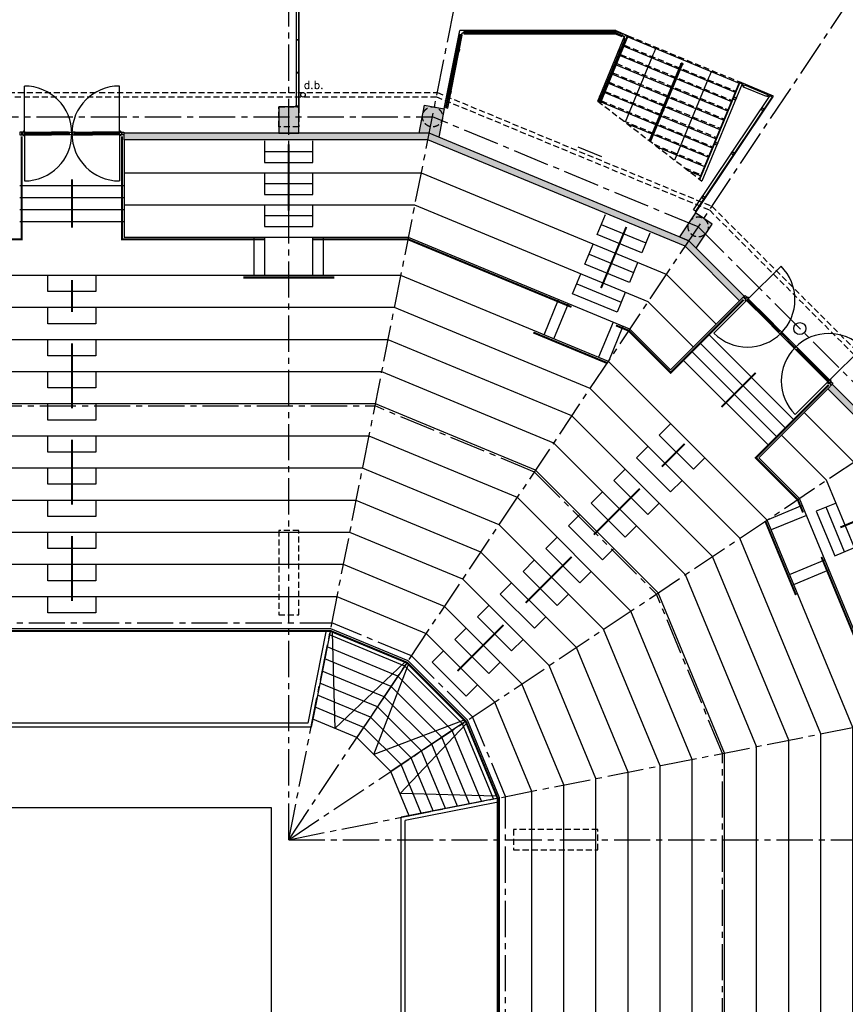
# Model space of a CAD drawing. Extents: x 2980 to 201049, y 2980 to 157420.
# Tile 76 of 78: x 150600 to 171160, y 117800 to 142320. Entities that reach past the tile are written whole.
import ezdxf

# ---------------------------------------------------------------- set-up
doc = ezdxf.new("R2010")
doc.units = 0
doc.header["$LTSCALE"] = 1200
doc.linetypes.add('CENTER2', pattern=[1.125, 0.75, -0.125, 0.125, -0.125])
doc.linetypes.add('HIDDEN2', pattern=[0.1875, 0.125, -0.0625])
doc.layers.add('CIVIEL', color=8, linetype='CONTINUOUS')
doc.layers.add('STRAMIENLIJNEN', color=9, linetype='CENTER2')
doc.styles.add('ROMANS', font='ROMANS.SHX', dxfattribs={"height": 500})

msp = doc.modelspace()

# ---------------------------------------------------------------- linework, layer by layer
at = {"layer": 'CIVIEL', "linetype": 'HIDDEN2'}
for p, q in [((157550, 140150), (157550, 146850)), ((162018.20721, 142027.84286), (162078.20721, 142027.84286)), ((162018.20721, 141967.84286), (162018.20721, 142027.84286)), ((162022.20721, 142023.84286), (162074.20721, 142023.84286)), ((162022.20721, 141971.84286), (162022.20721, 142023.84286)), ((162074.20721, 142023.84286), (162074.20721, 141971.84286)), ((162078.20721, 142027.84286), (162078.20721, 141967.84286)), ((163620.64421, 142027.84286), (163680.64421, 142027.84286)), ((163620.64421, 141967.84286), (163620.64421, 142027.84286)), ((163624.64421, 142023.84286), (163676.64421, 142023.84286)), ((163624.64421, 141971.84286), (163624.64421, 142023.84286)), ((163676.64421, 142023.84286), (163676.64421, 141971.84286)), ((163680.64421, 142027.84286), (163680.64421, 141967.84286)), ((165223.08122, 142027.84286), (165283.08122, 142027.84286)), ((165223.08122, 141967.84286), (165223.08122, 142027.84286)), ((165227.08122, 142023.84286), (165279.08122, 142023.84286)), ((165227.08122, 141971.84286), (165227.08122, 142023.84286)), ((165279.08122, 142023.84286), (165279.08122, 141971.84286)), ((165283.08122, 142027.84286), (165283.08122, 141967.84286)), ((157540.8685, 141789.38), (157546.64, 141789.38)), ((157541.1565, 141783.62), (157546.64, 141783.62)), ((157543.72616, 141815.38), (157543.06429, 141812.5)), ((157543.72616, 141809.62), (157543.06429, 141812.5)), ((157543.72616, 141809.62), (157543.72616, 141815.38)), ((157543.72616, 141815.38), (157546.64, 141815.38)), ((157543.72616, 141809.62), (157546.64, 141809.62)), ((157543.72616, 141789.38), (157543.72616, 141783.62)), ((157549.04, 141817.78), (157546.64, 141815.38)), ((157546.64, 141809.62), (157546.64, 141815.38)), ((157547.20466, 141813.94), (157546.64, 141812.5)), ((157547.20466, 141811.06), (157546.64, 141812.5)), ((157549.04, 141807.22), (157546.64, 141809.62)), ((157549.04, 141791.78), (157546.64, 141789.38)), ((157546.64, 141789.38), (157546.64, 141783.62)), ((157547.20466, 141787.94), (157546.64, 141786.5)), ((157547.20466, 141785.06), (157546.64, 141786.5)), ((157549.04, 141781.22), (157546.64, 141783.62)), ((157547.20466, 141813.94), (157550, 141813.94)), ((157547.20466, 141811.06), (157550, 141811.06)), ((157547.20466, 141787.94), (157550, 141787.94)), ((157547.20466, 141785.06), (157550, 141785.06)), ((157549.04, 141807.22), (157549.04, 141817.78)), ((157549.04, 141817.78), (157550, 141817.78)), ((157549.04, 141807.22), (157550, 141807.22)), ((157549.04, 141791.78), (157550, 141791.78)), ((157549.04, 141791.78), (157549.04, 141781.22)), ((157549.04, 141781.22), (157550, 141781.22)), ((157550, 141807.22), (157550, 141817.78)), ((157550, 141791.78), (157550, 141781.22)), ((162078.20721, 141967.84286), (162018.20721, 141967.84286)), ((162074.20721, 141971.84286), (162022.20721, 141971.84286)), ((163680.64421, 141967.84286), (163620.64421, 141967.84286)), ((163676.64421, 141971.84286), (163624.64421, 141971.84286)), ((165283.08122, 141967.84286), (165223.08122, 141967.84286)), ((165279.08122, 141971.84286), (165227.08122, 141971.84286)), ((165754.29292, 141918.49973), (168525.93151, 140770.44943)), ((161481.56945, 141538.1949), (161493.27487, 141597.04202)), ((161540.41657, 141526.48948), (161481.56945, 141538.1949)), ((161486.27295, 141541.33768), (161496.41765, 141592.33852)), ((161537.27379, 141531.19299), (161486.27295, 141541.33768)), ((161493.27487, 141597.04202), (161552.12199, 141585.3366)), ((161496.41765, 141592.33852), (161547.41849, 141582.19382)), ((161547.41849, 141582.19382), (161537.27379, 141531.19299)), ((161552.12199, 141585.3366), (161540.41657, 141526.48948)), ((165506.26159, 141528.74921), (165529.2226, 141584.18199)), ((165561.69436, 141505.78821), (165506.26159, 141528.74921)), ((165511.48784, 141530.914), (165531.38738, 141578.95573)), ((165559.52958, 141511.01446), (165511.48784, 141530.914)), ((165529.2226, 141584.18199), (165584.65537, 141561.22098)), ((165531.38738, 141578.95573), (165579.42912, 141559.0562)), ((165579.42912, 141559.0562), (165559.52958, 141511.01446)), ((165584.65537, 141561.22098), (165561.69436, 141505.78821)), ((165658.62206, 141687.52984), (168430.26065, 140539.47955)), ((165562.9512, 141456.55996), (168334.5898, 140308.50966)), ((157543.72616, 141001.13), (157543.06429, 140998.25)), ((157543.72616, 140995.37), (157543.06429, 140998.25)), ((157543.72616, 140995.37), (157543.72616, 141001.13)), ((157543.72616, 141001.13), (157546.64, 141001.13)), ((157543.72616, 140995.37), (157546.64, 140995.37)), ((157549.04, 141003.53), (157546.64, 141001.13)), ((157546.64, 140995.37), (157546.64, 141001.13)), ((157547.20466, 140999.69), (157546.64, 140998.25)), ((157547.20466, 140996.81), (157546.64, 140998.25)), ((157549.04, 140992.97), (157546.64, 140995.37)), ((157547.20466, 140999.69), (157550, 140999.69)), ((157547.20466, 140996.81), (157550, 140996.81)), ((157549.04, 141003.53), (157550, 141003.53)), ((157549.04, 140992.97), (157549.04, 141003.53)), ((157549.04, 140992.97), (157550, 140992.97)), ((157550, 140992.97), (157550, 141003.53)), ((165371.60948, 140994.62019), (168143.24808, 139846.5699)), ((165467.28034, 141225.59008), (168238.91894, 140077.53978)), ((157540.8685, 140975.13), (157546.64, 140975.13)), ((157541.1565, 140969.37), (157546.64, 140969.37)), ((157543.72616, 140975.13), (157543.72616, 140969.37)), ((157549.04, 140977.53), (157546.64, 140975.13)), ((157546.64, 140975.13), (157546.64, 140969.37)), ((157547.20466, 140973.69), (157546.64, 140972.25)), ((157547.20466, 140970.81), (157546.64, 140972.25)), ((157549.04, 140966.97), (157546.64, 140969.37)), ((157547.20466, 140973.69), (157550, 140973.69)), ((157547.20466, 140970.81), (157550, 140970.81)), ((157549.04, 140977.53), (157549.04, 140966.97)), ((157549.04, 140977.53), (157550, 140977.53)), ((157549.04, 140966.97), (157550, 140966.97)), ((157550, 140977.53), (157550, 140966.97)), ((165275.93862, 140763.65031), (168047.57722, 139615.60001)), ((161271.74787, 140483.35058), (161283.45329, 140542.1977)), ((161276.45137, 140486.49336), (161286.59607, 140537.4942)), ((161283.45329, 140542.1977), (161342.30041, 140530.49228)), ((161286.59607, 140537.4942), (161337.5969, 140527.3495)), ((161337.5969, 140527.3495), (161327.45221, 140476.34866)), ((161342.30041, 140530.49228), (161330.59499, 140471.64516)), ((165180.26777, 140532.68043), (167951.90636, 139384.63013)), ((161330.59499, 140471.64516), (161271.74787, 140483.35058)), ((161327.45221, 140476.34866), (161276.45137, 140486.49336)), ((164994.3629, 140292.91645), (167589.79672, 138301.37003)), ((165039.3878, 140401.61618), (165062.34881, 140457.04896)), ((165094.82058, 140378.65518), (165039.3878, 140401.61618)), ((165044.61406, 140403.78097), (165064.51359, 140451.8227)), ((165092.65579, 140383.88143), (165044.61406, 140403.78097)), ((165062.34881, 140457.04896), (165117.78158, 140434.08795)), ((165064.51359, 140451.8227), (165112.55533, 140431.92317)), ((165084.59691, 140301.71054), (167856.23551, 139153.66025)), ((165112.55533, 140431.92317), (165092.65579, 140383.88143)), ((165117.78158, 140434.08795), (165094.82058, 140378.65518)), ((168370.28814, 140342.43057), (168393.24915, 140397.86335)), ((168425.72091, 140319.46957), (168370.28814, 140342.43057)), ((168375.51439, 140344.59536), (168395.41393, 140392.63709)), ((168423.55613, 140324.69582), (168375.51439, 140344.59536)), ((168393.24915, 140397.86335), (168448.68192, 140374.90234)), ((168395.41393, 140392.63709), (168443.45567, 140372.73756)), ((168443.45567, 140372.73756), (168423.55613, 140324.69582)), ((168448.68192, 140374.90234), (168425.72091, 140319.46957)), ((157541.45463, 140165.88), (157540.79275, 140163)), ((157541.45463, 140160.12), (157540.79275, 140163)), ((157541.45463, 140160.12), (157541.45463, 140165.88)), ((157541.45463, 140165.88), (157546.64, 140165.88)), ((157541.45463, 140160.12), (157546.64, 140160.12)), ((157549.04, 140168.28), (157546.64, 140165.88)), ((157546.64, 140160.12), (157546.64, 140165.88)), ((157547.20466, 140164.44), (157546.64, 140163)), ((157547.20466, 140161.56), (157546.64, 140163)), ((157549.04, 140157.72), (157546.64, 140160.12)), ((157547.20466, 140164.44), (157550, 140164.44)), ((157547.20466, 140161.56), (157550, 140161.56)), ((157549.04, 140157.72), (157549.04, 140168.28)), ((157549.04, 140168.28), (157550, 140168.28)), ((157549.04, 140157.72), (157550, 140157.72)), ((157550, 140157.72), (157550, 140168.28)), ((169053.53444, 140084.39168), (169086.86865, 140134.27985)), ((169103.42261, 140051.05746), (169053.53444, 140084.39168)), ((169059.0826, 140085.49527), (169087.97225, 140128.73169)), ((169102.31902, 140056.60562), (169059.0826, 140085.49527)), ((169086.86865, 140134.27985), (169136.75683, 140100.94564)), ((169087.97225, 140128.73169), (169131.20867, 140099.84204)), ((169131.20867, 140099.84204), (169102.31902, 140056.60562)), ((169136.75683, 140100.94564), (169103.42261, 140051.05746)), ((165629.93148, 139805.22752), (167760.56465, 138922.69036)), ((166396.25197, 139217.20913), (167664.89379, 138691.72048)), ((167903.41435, 139215.29754), (167926.37536, 139270.73032)), ((167958.84713, 139192.33654), (167903.41435, 139215.29754)), ((167908.64061, 139217.46233), (167928.54014, 139265.50406)), ((167956.68234, 139197.56279), (167908.64061, 139217.46233)), ((167926.37536, 139270.73032), (167981.80813, 139247.76931)), ((167928.54014, 139265.50406), (167976.58188, 139245.60453)), ((167976.58188, 139245.60453), (167956.68234, 139197.56279)), ((167981.80813, 139247.76931), (167958.84713, 139192.33654)), ((168318.22553, 138983.92414), (168351.55975, 139033.81231)), ((168351.55975, 139033.81231), (168401.44792, 139000.4781)), ((168368.11371, 138950.58992), (168318.22553, 138983.92414)), ((168323.77369, 138985.02773), (168352.66335, 139028.26415)), ((168367.01011, 138956.13808), (168323.77369, 138985.02773)), ((168352.66335, 139028.26415), (168395.89977, 138999.3745)), ((168395.89977, 138999.3745), (168367.01011, 138956.13808)), ((168401.44792, 139000.4781), (168368.11371, 138950.58992)), ((167162.57245, 138629.19074), (167569.22293, 138460.7506)), ((167582.91663, 137883.4566), (167616.25085, 137933.34477)), ((167632.80481, 137850.12238), (167582.91663, 137883.4566)), ((167588.46479, 137884.56019), (167617.35444, 137927.79661)), ((167631.70121, 137855.67054), (167588.46479, 137884.56019)), ((167616.25085, 137933.34477), (167666.13902, 137900.01056)), ((167617.35444, 137927.79661), (167660.59086, 137898.90696)), ((167660.59086, 137898.90696), (167631.70121, 137855.67054)), ((167666.13902, 137900.01056), (167632.80481, 137850.12238))]:
    msp.add_line(p, q, dxfattribs=at)
at = {"layer": 'CIVIEL'}
for p, q in [((157483, 143407.00993), (157483, 140192)), ((157548, 142608.75), (157548, 141804.5)), ((157550, 141804.5), (157550, 142608.75)), ((161174.39151, 140096.42374), (161562.55291, 142047.84286)), ((165442.03097, 142047.84286), (161562.55291, 142047.84286)), ((165438.05272, 142027.84286), (161658.20721, 142027.84286)), ((161658.20721, 142027.84286), (161658.20721, 141967.84286)), ((161665.13776, 141997.84286), (165417.16692, 141997.84286)), ((165617.29611, 141953.59782), (165438.05272, 142027.84286)), ((165442.03097, 142047.84286), (165754.29292, 141918.49973)), ((165445.86818, 141992.13383), (165619.6738, 141920.14118)), ((157548, 141820.5), (157483, 141820.5)), ((157483, 141820.5), (157483, 141778.5)), ((157483, 141778.5), (157485.7825, 141778.5)), ((157489.77751, 141782.30025), (157491.05623, 141807.87453)), ((157498.54687, 141815), (157532.45313, 141815)), ((157539.94377, 141807.87453), (157541.22249, 141782.30025)), ((157545.2175, 141778.5), (157548, 141778.5)), ((157548, 141778.5), (157548, 141820.5)), ((157548, 141804.5), (157550, 141804.5)), ((157550, 141794.5), (157548, 141794.5)), ((157548, 141794.5), (157548, 140990.25)), ((157550, 140990.25), (157550, 141794.5)), ((161563.50739, 141950.12472), (161201.81083, 140131.75334)), ((161231.23439, 140125.90063), (161591.57886, 141937.47464)), ((161260.65795, 140120.04793), (161622.3545, 141938.4193)), ((161622.3545, 141938.4193), (161563.50739, 141950.12472)), ((161658.20721, 141967.84286), (165426.11798, 141967.84286)), ((164994.3629, 140292.91645), (165672.72888, 141930.63681)), ((165660.26351, 141822.14896), (165019.00309, 140274.00936)), ((165728.16166, 141907.6758), (165043.64329, 140255.10227)), ((165060.07008, 140242.49755), (165754.29292, 141918.49973)), ((165426.11798, 141967.84286), (165594.33511, 141898.16504)), ((165594.33511, 141898.16504), (165617.29611, 141953.59782)), ((165672.72888, 141930.63681), (165728.16166, 141907.6758)), ((165742.81241, 141890.78334), (168514.45101, 140742.73304)), ((165647.14155, 141659.81346), (167009.86386, 141095.35539)), ((166397.45372, 141511.38281), (166370.39035, 141446.04605)), ((166424.51709, 141576.71957), (166397.45372, 141511.38281)), ((166435.72206, 141603.77077), (166424.51709, 141576.71957)), ((165551.4707, 141428.84357), (166914.19301, 140864.38551)), ((166359.18538, 141418.99486), (165676.07494, 139769.82039)), ((166370.39035, 141446.04605), (166359.18538, 141418.99486)), ((157548, 141006.25), (157483, 141006.25)), ((157483, 141006.25), (157483, 140964.25)), ((157489.77751, 140968.05025), (157491.05623, 140993.62453)), ((157498.54687, 141000.75), (157532.45313, 141000.75)), ((157539.94377, 140993.62453), (157541.22249, 140968.05025)), ((157548, 140964.25), (157548, 141006.25)), ((165455.79984, 141197.87369), (166818.52215, 140633.41563)), ((167064.22484, 141224.37325), (166272.24445, 139312.36344)), ((166292.07981, 139297.14324), (167086.53653, 141215.13144)), ((166311.91516, 139281.92304), (167108.84822, 141205.88964)), ((167056.05784, 141076.22122), (168418.78015, 140511.76316)), ((167810.33639, 141002.69443), (167783.27302, 140937.35766)), ((167821.54136, 141029.74562), (167810.33639, 141002.69443)), ((157483, 140964.25), (157485.7825, 140964.25)), ((157545.2175, 140964.25), (157548, 140964.25)), ((157548, 140990.25), (157550, 140990.25)), ((157550, 140980.25), (157548, 140980.25)), ((157548, 140980.25), (157548, 140155)), ((157550, 140155), (157550, 140980.25)), ((165360.12898, 140966.90381), (166722.85129, 140402.44575)), ((167745.00467, 140844.96971), (166908.08467, 138824.46608)), ((166960.38698, 140845.25134), (168323.10929, 140280.79328)), ((168525.93151, 140770.44943), (167524.08953, 138351.78893)), ((167756.20964, 140872.0209), (167745.00467, 140844.96971)), ((167783.27302, 140937.35766), (167756.20964, 140872.0209)), ((169373.56138, 140419.34964), (168525.93151, 140770.44943)), ((150718, 139486.75), (150718, 140668.75)), ((153082, 139486.75), (153082, 140668.75)), ((165168.78726, 140504.96404), (166531.50957, 139940.50598)), ((165264.45812, 140735.93393), (166627.18043, 140171.47586)), ((166864.71613, 140614.28146), (168227.43844, 140049.82339)), ((167540.51633, 138339.1842), (168536.75543, 140744.31817)), ((168592.18821, 140721.35716), (167589.79672, 138301.37003)), ((168536.75543, 140744.31817), (168592.18821, 140721.35716)), ((168630.40022, 140656.82158), (168574.96745, 140679.78259)), ((168641.88073, 140684.53797), (168586.44796, 140707.49897)), ((168624.65997, 140642.96339), (168647.62098, 140698.39616)), ((169197.45389, 140405.70438), (168624.65997, 140642.96339)), ((168647.62098, 140698.39616), (169220.4149, 140461.13715)), ((165073.11641, 140273.99416), (166435.83872, 139709.5361)), ((166769.04527, 140383.31157), (168131.76758, 139818.85351)), ((167382.91135, 137584.12753), (169286.87393, 140433.60891)), ((167427.20611, 137506.42313), (169373.56138, 140419.34964)), ((169336.76211, 140400.2747), (167432.79952, 137550.79332)), ((169220.4149, 140461.13715), (169197.45389, 140405.70438)), ((169203.19414, 140419.56257), (169261.38348, 140395.45976)), ((169214.67465, 140447.27896), (169278.37712, 140420.89253)), ((169286.87393, 140433.60891), (169336.76211, 140400.2747)), ((157483, 140192), (157485.7825, 140192)), ((157483, 140150), (157483, 140192)), ((157548, 140150), (157483, 140150)), ((157489.77751, 140188.19975), (157491.05623, 140162.62547)), ((157498.54687, 140155.5), (157532.45313, 140155.5)), ((157539.94377, 140162.62547), (157541.22249, 140188.19975)), ((157545.2175, 140192), (157548, 140192)), ((157548, 140192), (157548, 140150)), ((157548, 140155), (157550, 140155)), ((161201.81083, 140131.75334), (161260.65795, 140120.04793)), ((166673.37441, 140152.34169), (168036.09672, 139587.88363)), ((166577.70355, 139921.37181), (167940.42586, 139356.91374)), ((165721.88994, 139734.66531), (166340.16786, 139478.56621)), ((166482.03269, 139690.40192), (167844.755, 139125.94386)), ((150650, 139491.5), (150668, 139491.5)), ((150650, 139486.75), (150668, 139486.75)), ((150650, 139482), (150668, 139482)), ((150718, 139486.75), (150718, 138304.75)), ((150724, 139467), (150724, 139493)), ((150724, 139493), (151391, 139493)), ((150724, 139485), (151391, 139485)), ((150724, 139473), (151391, 139473)), ((150724, 139467), (151391, 139467)), ((150740, 139518.5), (151391, 139518.5)), ((150740, 139499), (150741.05796, 139493)), ((150740, 139461), (150741.05796, 139467)), ((150740, 139455), (151391, 139455)), ((151819, 139518.5), (151391, 139518.5)), ((151835, 139493), (151391, 139493)), ((151835, 139485), (151391, 139485)), ((151835, 139473), (151391, 139473)), ((151835, 139467), (151391, 139467)), ((151819, 139455), (151391, 139455)), ((151819, 139499), (151817.94204, 139493)), ((151819, 139461), (151817.94204, 139467)), ((151835, 139467), (151835, 139493)), ((151900, 139491.5), (151891, 139491.5)), ((151891, 139486.75), (151909, 139486.75)), ((151909, 139486.75), (151891, 139486.75)), ((151900, 139482), (151891, 139482)), ((151900, 139491.5), (151909, 139491.5)), ((151900, 139482), (151909, 139482)), ((151965, 139467), (151965, 139493)), ((151965, 139493), (152409, 139493)), ((151965, 139485), (152409, 139485)), ((151965, 139473), (152409, 139473)), ((151965, 139467), (152409, 139467)), ((151981, 139518.5), (152409, 139518.5)), ((151981, 139499), (151982.05796, 139493)), ((151981, 139461), (151982.05796, 139467)), ((151981, 139455), (152409, 139455)), ((153060, 139518.5), (152409, 139518.5)), ((153076, 139493), (152409, 139493)), ((153076, 139485), (152409, 139485)), ((153076, 139473), (152409, 139473)), ((153076, 139467), (152409, 139467)), ((153060, 139455), (152409, 139455)), ((153060, 139499), (153058.94204, 139493)), ((153060, 139461), (153058.94204, 139467)), ((153076, 139467), (153076, 139493)), ((153082, 139486.75), (153082, 138304.75)), ((153150, 139491.5), (153132, 139491.5)), ((153150, 139486.75), (153132, 139486.75)), ((153150, 139482), (153132, 139482)), ((153200, 139330), (153200, 139493)), ((153200, 139330), (153200, 136900)), ((166386.36183, 139459.43204), (167749.08415, 138894.97398)), ((157900, 139033.33333), (156700, 139033.33333)), ((164502.37416, 139157.41309), (165085.86352, 138915.72388)), ((166488.21042, 139146.64692), (167653.41329, 138664.0041)), ((167254.5309, 138558.62854), (167557.74243, 138433.03421)), ((150600, 138191.44922), (153200, 138191.44922)), ((157900, 138233.33333), (156700, 138233.33333)), ((150600, 137891.44922), (153200, 137891.44922)), ((150600, 137591.44922), (153200, 137591.44922)), ((167432.79952, 137550.79332), (167382.91135, 137584.12753)), ((157900, 137433.33333), (156700, 137433.33333)), ((150600, 137291.44922), (153200, 137291.44922)), ((165083.295, 137221.04002), (166191.95044, 136761.8199)), ((156433, 136900), (156433, 135950)), ((156700, 136900), (156700, 135950)), ((157900, 135950), (157900, 136900)), ((158167, 135950), (158167, 136900)), ((164777.14825, 136481.93639), (165885.80369, 136022.71627)), ((168723.13327, 135348.28709), (169558.93349, 136184.08731)), ((164471.0015, 135742.83277), (165579.65694, 135283.61265)), ((163656.67858, 134474.58794), (164020.22784, 135352.27349)), ((168528.85569, 135320.88671), (168644.11409, 135436.14511)), ((168671.69126, 135393.0116), (168684.41918, 135380.28368)), ((168675.05001, 135396.37036), (168687.77793, 135383.64243)), ((168678.40877, 135399.72911), (168691.13669, 135387.00119)), ((168761.14026, 135355.18139), (169221.46678, 134894.85487)), ((163903.35441, 134372.41146), (164266.90367, 135250.09701)), ((168528.85569, 135320.88671), (166810.58621, 133602.61723)), ((168723.13327, 135348.28709), (167887.33306, 134512.48688)), ((168713.41056, 135330.0791), (168731.79533, 135348.46387)), ((168713.41056, 135330.0791), (169185.05078, 134858.43887)), ((168716.23898, 135310.28011), (169176.5655, 134849.95359)), ((168717.6532, 135334.32174), (169189.29342, 134862.68151)), ((168720.48162, 135314.52275), (168725.47236, 135318.01729)), ((168726.13848, 135342.80702), (169197.7787, 134871.16679)), ((168731.79533, 135348.46387), (169203.43555, 134876.82365)), ((168747.35168, 135341.3928), (168743.85713, 135336.40207)), ((169503.24883, 134548.7261), (169189.29342, 134862.68151)), ((169511.73411, 134557.21138), (169197.7787, 134871.16679)), ((169517.39097, 134562.86824), (169203.43555, 134876.82365)), ((169524.10848, 134592.21317), (169221.46678, 134894.85487)), ((165375.55911, 134790.8769), (165012.00985, 133913.19134)), ((165622.23495, 134688.70042), (165258.68569, 133811.01486)), ((169479.2072, 134547.31189), (169176.5655, 134849.95359)), ((169499.00619, 134544.48346), (169185.05078, 134858.43887)), ((167759.13405, 134480.45439), (169880.45439, 132359.13405)), ((169483.44984, 134551.55453), (169486.94439, 134556.54526)), ((169499.00619, 134544.48346), (169517.39097, 134562.86824)), ((169510.3199, 134578.42459), (169505.32916, 134574.93004)), ((169555.57473, 134509.12812), (169549.21077, 134515.49208)), ((169552.56953, 134518.85084), (169565.29745, 134506.12292)), ((169918.85084, 134152.56953), (169552.56953, 134518.85084)), ((169555.57473, 134509.12812), (169561.93869, 134502.76416)), ((169562.29225, 134515.84564), (169555.92828, 134522.2096)), ((169562.29225, 134515.84564), (169568.65621, 134509.48168)), ((167547.00201, 134268.32235), (169668.32235, 132147.00201)), ((169909.12812, 134155.57473), (169902.76416, 134161.93869)), ((169918.85084, 134152.56953), (169906.12292, 134165.29745)), ((169909.12812, 134155.57473), (169915.49208, 134149.21077)), ((169915.84564, 134162.29225), (169909.48168, 134168.65621)), ((169915.84564, 134162.29225), (169922.2096, 134155.92828)), ((170748.28709, 133323.13327), (171584.08731, 134158.93349)), ((167334.86998, 134056.19032), (169456.19032, 131934.86998)), ((169944.48346, 134099.00619), (169962.86824, 134117.39097)), ((169944.48346, 134099.00619), (170258.43887, 133785.05078)), ((169947.31189, 134079.2072), (170249.95359, 133776.5655)), ((169948.7261, 134103.24883), (170262.68151, 133789.29342)), ((169951.55453, 134083.44984), (169956.54526, 134086.94439)), ((169957.21138, 134111.73411), (170271.16679, 133797.7787)), ((169962.86824, 134117.39097), (170276.82365, 133803.43555)), ((169978.42459, 134110.3199), (169974.93004, 134105.32916)), ((169992.21317, 134124.10848), (170294.85487, 133821.46678)), ((167122.73794, 133844.05829), (169244.05829, 131722.73794)), ((170710.28011, 133316.23898), (170249.95359, 133776.5655)), ((170730.0791, 133313.41056), (170258.43887, 133785.05078)), ((170734.32174, 133317.6532), (170262.68151, 133789.29342)), ((170742.80702, 133326.13848), (170271.16679, 133797.7787)), ((170748.46387, 133331.79533), (170276.82365, 133803.43555)), ((170755.18139, 133361.14026), (170294.85487, 133821.46678)), ((170748.28709, 133323.13327), (169912.48688, 132487.33306)), ((170714.52275, 133320.48162), (170718.01729, 133325.47236)), ((170720.88671, 133128.85569), (170836.14511, 133244.11409)), ((170730.0791, 133313.41056), (170748.46387, 133331.79533)), ((170741.3928, 133347.35168), (170736.40207, 133343.85713)), ((170793.0116, 133271.69126), (170780.28368, 133284.41918)), ((170796.37036, 133275.05001), (170783.64243, 133287.77793)), ((170799.72911, 133278.40877), (170787.00119, 133291.13669)), ((170720.88671, 133128.85569), (169002.61723, 131410.58621)), ((170088.70042, 130222.23495), (169211.01486, 129858.68569)), ((170190.8769, 129975.55911), (169313.19134, 129612.00985)), ((171142.83277, 129071.0015), (170683.61265, 130179.65694)), ((169772.41146, 128503.35441), (170650.09701, 128866.90367)), ((169874.58794, 128256.67858), (170752.27349, 128620.22784)), ((158227.41239, 127075), (157774.88675, 124800)), ((158329.3715, 127075), (157856.95463, 124700)), ((158329.3715, 127075), (157896.7371, 124900)), ((160231.40202, 126287.15316), (158999.36349, 124443.2772)), ((161687.15316, 124831.40202), (159843.2772, 123599.36349)), ((157774.88675, 124800), (37770.21546, 124800)), ((157856.95463, 124700), (37790.1067, 124700)), ((162475, 122929.3715), (160100, 122456.95463)), ((162475, 122929.3715), (160300, 122496.7371)), ((162475, 122827.41239), (160200, 122374.88675))]:
    msp.add_line(p, q, dxfattribs=at)
at = {"layer": 'CIVIEL', "linetype": 'HIDDEN2'}
for points in [[(97900, 140505), (161000.7646, 140505), (167838.88592, 137672.5574), (173072.5574, 132438.88592), (175905, 125600.7646), (175905, 56750)], [(175795, 56750), (175795, 125578.88423), (172979.30391, 132376.57593), (167776.57593, 137579.30391), (160978.88423, 140395), (97900, 140395)]]:
    msp.add_lwpolyline(points, dxfattribs=at)
for points in [[(157050, 140150), (157550, 140150), (157550, 139650), (157050, 139650)], [(157050, 129600), (157050, 127500), (157550, 127500), (157550, 129600)], [(165000, 122150), (162900, 122150), (162900, 121650), (165000, 121650)]]:
    msp.add_lwpolyline(points, close=True, dxfattribs=at)
at = {"layer": 'CIVIEL'}
for points in [[(157050, 140150), (157050, 139493), (157550, 139493), (157550, 140150)], [(161174.39151, 140096.42374), (161034.96013, 139395.45484), (160799.46528, 139493), (160544.56749, 139493), (160683.99887, 140193.9689)], [(150650, 139455), (150650, 139455), (150650, 139518.5), (150650, 139518.5), (150650, 139518.5), (150605, 139518.5), (150605, 139455), (150605, 139455), (150605, 139455), (150650, 139455)], [(150668, 139455), (150668, 139455), (150740, 139455), (150740, 139461), (150718, 139461), (150718, 139518.5), (150668, 139518.5), (150668, 139518.5), (150668, 139518.5), (150668, 139455)], [(151891, 139455), (151891, 139455), (151819, 139455), (151819, 139461), (151841, 139461), (151841, 139518.5), (151891, 139518.5), (151891, 139518.5), (151891, 139518.5), (151891, 139455)], [(151909, 139455), (151909, 139455), (151981, 139455), (151981, 139461), (151959, 139461), (151959, 139518.5), (151909, 139518.5), (151909, 139518.5), (151909, 139518.5), (151909, 139455)], [(153132, 139455), (153132, 139455), (153060, 139455), (153060, 139461), (153082, 139461), (153082, 139518.5), (153132, 139518.5), (153132, 139518.5), (153132, 139518.5), (153132, 139455)], [(153150, 139455), (153150, 139455), (153150, 139518.5), (153150, 139518.5), (153150, 139518.5), (153195, 139518.5), (153195, 139455), (153195, 139455), (153195, 139455), (153150, 139455)], [(167427.20611, 137506.42313), (167030.13912, 136912.17039), (167265.63397, 136814.62523), (167445.87393, 136634.38528), (167842.94091, 137228.63802)], [(168652.59937, 135373.91972), (168652.59937, 135373.91972), (168697.50065, 135418.821), (168697.50065, 135418.821), (168697.50065, 135418.821), (168665.68085, 135450.6408), (168620.77957, 135405.73952), (168620.77957, 135405.73952), (168620.77957, 135405.73952), (168652.59937, 135373.91972)], [(168665.32729, 135361.19179), (168665.32729, 135361.19179), (168716.23898, 135310.28011), (168720.48162, 135314.52275), (168704.92527, 135330.0791), (168745.58391, 135370.73773), (168710.22857, 135406.09307), (168710.22857, 135406.09307), (168710.22857, 135406.09307), (168665.32729, 135361.19179)], [(169530.11889, 134496.4002), (169530.11889, 134496.4002), (169479.2072, 134547.31189), (169483.44984, 134551.55453), (169499.00619, 134535.99818), (169539.66483, 134576.65682), (169575.02017, 134541.30148), (169575.02017, 134541.30148), (169575.02017, 134541.30148), (169530.11889, 134496.4002)], [(169896.4002, 134130.11889), (169896.4002, 134130.11889), (169947.31189, 134079.2072), (169951.55453, 134083.44984), (169935.99818, 134099.00619), (169976.65682, 134139.66483), (169941.30148, 134175.02017), (169941.30148, 134175.02017), (169941.30148, 134175.02017), (169896.4002, 134130.11889)], [(170761.19179, 133265.32729), (170761.19179, 133265.32729), (170710.28011, 133316.23898), (170714.52275, 133320.48162), (170730.0791, 133304.92527), (170770.73773, 133345.58391), (170806.09307, 133310.22857), (170806.09307, 133310.22857), (170806.09307, 133310.22857), (170761.19179, 133265.32729)], [(170773.91972, 133252.59937), (170773.91972, 133252.59937), (170818.821, 133297.50065), (170818.821, 133297.50065), (170818.821, 133297.50065), (170850.6408, 133265.68085), (170805.73952, 133220.77957), (170805.73952, 133220.77957), (170805.73952, 133220.77957), (170773.91972, 133252.59937)]]:
    msp.add_lwpolyline(points, close=True, dxfattribs=at)
at = {"layer": 'CIVIEL', "const_width": 50}
for points in [[(150650, 139417), (150650, 136850), (147100, 136850)], [(153150, 139417), (153150, 136850), (156700, 136850)], [(157900, 136850), (160273.73989, 136850), (164340.15746, 135165.63469)], [(158434, 135900), (156166, 135900)], [(168625.72931, 135347.04966), (166810.58621, 133531.90655), (165768.49474, 134573.99802), (165448.81289, 134706.41458)], [(163390.86857, 134530.57044), (165239.55152, 133764.82089)], [(165239.55152, 133764.82089), (163575.64448, 134454.03375)], [(170747.04966, 133225.72931), (168931.90655, 131410.58621), (169973.99802, 130368.49474), (170106.41458, 130048.81289)], [(33150, 116350), (33150, 122964.18117), (33150, 122964.18117), (33300, 122934.34431), (34091.65286, 124845.56339), (34307.94081, 125061.85133), (30238.6973, 127780.83292), (32835.45503, 130377.59065), (36510.87633, 131900), (38200, 131900), (38200, 127100), (158334.34431, 127100), (160245.56339, 126308.34714), (161708.34714, 124845.56339), (162500, 122934.34431), (162500, 45265.65569), (161708.34714, 43354.43661), (160245.56339, 41891.65286), (158334.34431, 41100), (157030, 41100)], [(169930.57044, 127990.86857), (169164.82089, 129839.55152)], [(169164.82089, 129839.55152), (169854.03375, 128175.64448)], [(172250, 122500), (172250, 124873.73989), (170565.63469, 128940.15746)]]:
    msp.add_lwpolyline(points, dxfattribs=at)
at = {"layer": 'CIVIEL'}
for points in [[(150718, 139499), (150740, 139499), (150740, 139518.5), (150718, 139518.5)], [(151841, 139499), (151819, 139499), (151819, 139518.5), (151841, 139518.5)], [(151959, 139499), (151981, 139499), (151981, 139518.5), (151959, 139518.5)], [(153082, 139499), (153060, 139499), (153060, 139518.5), (153082, 139518.5)], [(168644.11409, 135436.14511), (167265.63397, 136814.62523), (160799.46528, 139493), (153200, 139493)], [(168528.85569, 135320.88671), (167173.30189, 136676.4405), (160767.04256, 139330), (153200, 139330)], [(156700, 139300), (156700, 138766.66667), (157900, 138766.66667), (157900, 139300)], [(167941.95706, 134733.98808), (166703.14466, 135972.80048), (160601.9453, 138500), (153200, 138500)], [(156700, 138500), (156700, 137966.66667), (157900, 137966.66667), (157900, 138500)], [(167376.27163, 134168.30265), (166249.98106, 135294.59323), (160442.8154, 137700), (153200, 137700)], [(156700, 137700), (156700, 137166.66667), (157900, 137166.66667), (157900, 137700)], [(166293.99935, 137008.18777), (166089.90152, 136515.45202), (164981.24608, 136974.67214), (165185.34391, 137467.40789)], [(166810.58621, 133602.61723), (165796.81746, 134616.38598), (160283.68551, 136900), (153200, 136900)], [(165987.85261, 136269.08415), (165783.75477, 135776.3484), (164675.09934, 136235.56852), (164879.19717, 136728.30427)], [(157050, 32250), (160094.71876, 32250), (165258.68569, 34388.98514), (169211.01486, 38341.31431), (171350, 43505.28124), (171350, 124694.71876), (169211.01486, 129858.68569), (165258.68569, 133811.01486), (160094.71876, 135950), (35705.28124, 135950), (30541.31431, 133811.01486), (26588.98514, 129858.68569), (24450, 124694.71876), (24450, 43505.28124), (26588.98514, 38341.31431), (30541.31431, 34388.98514), (35705.28124, 32250), (38730, 32250)], [(152500, 135950), (152500, 135550), (151300, 135550), (151300, 135950)], [(165681.70586, 135529.98052), (165477.60803, 135037.24477), (164368.95259, 135496.46489), (164573.05042, 135989.20064)], [(168731.79533, 135356.94915), (168747.35168, 135341.3928), (168761.14026, 135355.18139), (168745.58391, 135370.73773)], [(157050, 33050), (159935.58887, 33050), (164805.52209, 35067.19239), (168532.80761, 38794.47791), (170550, 43664.41113), (170550, 124535.58887), (168532.80761, 129405.52209), (164805.52209, 133132.80761), (159935.58887, 135150), (35864.41113, 135150)], [(152500, 135150), (152500, 134750), (151300, 134750), (151300, 135150)], [(169525.87625, 134562.86824), (169510.3199, 134578.42459), (169524.10848, 134592.21317), (169539.66483, 134576.65682)], [(169758.16082, 134358.16082), (169587.74809, 134528.57356), (169587.74809, 134528.57356), (169587.74809, 134528.57356), (169542.84681, 134483.67228), (169542.84681, 134483.67228), (169542.84681, 134483.67228), (169713.25954, 134313.25954)], [(157050, 33850), (159776.45897, 33850), (164352.35849, 35745.39964), (167854.60036, 39247.64151), (169750, 43823.54103), (169750, 124376.45897), (167854.60036, 128952.35849), (164352.35849, 132454.60036), (159776.45897, 134350), (36023.54103, 134350)], [(152500, 134350), (152500, 133950), (151300, 133950), (151300, 134350)], [(169758.16082, 134358.16082), (169928.57356, 134187.74809), (169928.57356, 134187.74809), (169928.57356, 134187.74809), (169883.67228, 134142.84681), (169883.67228, 134142.84681), (169883.67228, 134142.84681), (169713.25954, 134313.25954)], [(169962.86824, 134125.87625), (169978.42459, 134110.3199), (169992.21317, 134124.10848), (169976.65682, 134139.66483)], [(157050, 34650), (159617.32908, 34650), (163899.19489, 36423.60689), (167176.39311, 39700.80511), (168950, 43982.67092), (168950, 124217.32908), (167176.39311, 128499.19489), (163899.19489, 131776.39311), (159617.32908, 133550), (36182.67092, 133550)], [(152500, 133550), (152500, 133150), (151300, 133150), (151300, 133550)], [(170756.94915, 133331.79533), (170741.3928, 133347.35168), (170755.18139, 133361.14026), (170770.73773, 133345.58391)], [(174893, 117800), (174893, 125399.46528), (172214.62523, 131865.63397), (170836.14511, 133244.11409)], [(174730, 117800), (174730, 125367.04256), (172076.4405, 131773.30189), (170720.88671, 133128.85569)], [(157050, 35450), (159458.19919, 35450), (163446.0313, 37101.81414), (166498.18586, 40153.9687), (168150, 44141.80081), (168150, 124058.19919), (166498.18586, 128046.0313), (163446.0313, 131098.18586), (159458.19919, 132750), (36341.80081, 132750)], [(152500, 132750), (152500, 132350), (151300, 132350), (151300, 132750)], [(173900, 117800), (173900, 125201.9453), (171372.80048, 131303.14466), (170133.98808, 132541.95706)], [(167659.11434, 131410.58621), (167376.27163, 131127.74349), (166527.74349, 131976.27163), (166810.58621, 132259.11434)], [(157050, 36250), (159299.06929, 36250), (162992.8677, 37780.0214), (165819.9786, 40607.1323), (167350, 44300.93071), (167350, 123899.06929), (165819.9786, 127592.8677), (162992.8677, 130419.9786), (159299.06929, 131950), (38250, 131950)], [(152500, 131950), (152500, 131550), (151300, 131550), (151300, 131950)], [(173100, 117800), (173100, 125042.8154), (170694.59323, 130849.98106), (169568.30265, 131976.27163)], [(167093.42892, 130844.90078), (166810.58621, 130562.05807), (165962.05807, 131410.58621), (166244.90078, 131693.42892)], [(172300, 117800), (172300, 124883.68551), (170016.38598, 130396.81746), (169002.61723, 131410.58621)], [(157050, 37050), (159139.9394, 37050), (162539.7041, 38458.22865), (165141.77135, 41060.2959), (166550, 44460.0606), (166550, 123739.9394), (165141.77135, 127139.7041), (162539.7041, 129741.77135), (159139.9394, 131150), (38250, 131150)], [(152500, 131150), (152500, 130750), (151300, 130750), (151300, 131150)], [(166527.74349, 130279.21536), (166244.90078, 129996.37264), (165396.37264, 130844.90078), (165679.21536, 131127.74349)], [(165962.05807, 129713.52993), (165679.21536, 129430.68722), (164830.68722, 130279.21536), (165113.52993, 130562.05807)], [(157050, 37850), (158980.8095, 37850), (162086.5405, 39136.4359), (164463.5641, 41513.4595), (165750, 44619.1905), (165750, 123580.8095), (164463.5641, 126686.5405), (162086.5405, 129063.5641), (158980.8095, 130350), (38250, 130350)], [(152500, 130350), (152500, 129950), (151300, 129950), (151300, 130350)], [(170929.98052, 130281.70586), (170437.24477, 130077.60803), (170896.46489, 128968.95259), (171389.20064, 129173.05042)], [(165396.37264, 129147.84451), (165113.52993, 128865.00179), (164265.00179, 129713.52993), (164547.84451, 129996.37264)], [(157050, 38650), (158821.67961, 38650), (161633.3769, 39814.64315), (163785.35685, 41966.6231), (164950, 44778.32039), (164950, 123421.67961), (163785.35685, 126233.3769), (161633.3769, 128385.35685), (158821.67961, 129550), (38250, 129550)], [(152500, 129550), (152500, 129150), (151300, 129150), (151300, 129550)], [(164830.68722, 128582.15908), (164547.84451, 128299.31637), (163699.31637, 129147.84451), (163982.15908, 129430.68722)], [(157050, 39450), (158662.54972, 39450), (161180.21331, 40492.8504), (163107.1496, 42419.78669), (164150, 44937.45028), (164150, 123262.54972), (163107.1496, 125780.21331), (161180.21331, 127707.1496), (158662.54972, 128750), (38250, 128750)], [(152500, 128750), (152500, 128350), (151300, 128350), (151300, 128750)], [(164265.00179, 128016.47366), (163982.15908, 127733.63094), (163133.63094, 128582.15908), (163416.47366, 128865.00179)], [(163699.31637, 127450.78823), (163416.47366, 127167.94552), (162567.94552, 128016.47366), (162850.78823, 128299.31637)], [(157050, 40250), (158503.41982, 40250), (160727.04971, 41171.05766), (162428.94234, 42872.95029), (163350, 45096.58018), (163350, 123103.41982), (162428.94234, 125327.04971), (160727.04971, 127028.94234), (158503.41982, 127950), (38250, 127950)], [(152500, 127950), (152500, 127550), (151300, 127550), (151300, 127950)], [(163133.63094, 126885.10281), (162850.78823, 126602.26009), (162002.26009, 127450.78823), (162285.10281, 127733.63094)], [(157050, 41050), (158344.28993, 41050), (160273.88611, 41849.26491), (161750.73509, 43326.11389), (162550, 45255.71007), (162550, 122944.28993), (161750.73509, 124873.88611), (160273.88611, 126350.73509), (158344.28993, 127150), (38250, 127150)], [(158381.05711, 127053.59112), (158448.0503, 124671.6386), (160179.71641, 126308.56204)], [(162567.94552, 126319.41738), (162285.10281, 126036.57467), (161436.57467, 126885.10281), (161719.41738, 127167.94552)], [(162400, 122914.45307), (161623.57123, 124788.91794), (160188.91794, 126223.57123), (158314.45307, 127000)], [(162100, 122854.77936), (161369.24351, 124618.98159), (160018.98159, 125969.24351), (158254.77936, 126700)], [(162002.26009, 125753.73196), (161719.41738, 125470.88924), (160870.88924, 126319.41738), (161153.73196, 126602.26009)], [(161800, 122795.10565), (161114.91579, 124449.04524), (159849.04524, 125714.91579), (158195.10565, 126400)], [(161500, 122735.43194), (160860.58807, 124279.10889), (159679.10889, 125460.58807), (158135.43194, 126100)], [(161647.59471, 124870.96048), (159421.32034, 124021.32034), (160270.96048, 126247.59471)], [(161200, 122675.75823), (160606.26035, 124109.17254), (159509.17254, 125206.26035), (158075.75823, 125800)], [(160900, 122616.08452), (160351.93263, 123939.23619), (159339.23619, 124951.93263), (158016.08452, 125500)], [(160600, 122556.41081), (160097.60491, 123769.29984), (159169.29984, 124697.60491), (157956.41081, 125200)], [(157856.95463, 43500), (157896.7371, 43300), (158999.36349, 43756.7228), (159843.2772, 44600.63651), (160300, 45703.2629), (160100, 45743.04537), (160100, 122456.95463), (160300, 122496.7371), (159843.2772, 123599.36349), (158999.36349, 124443.2772), (157896.7371, 124900), (157856.95463, 124700), (37790.1067, 124700)], [(160300, 122496.7371), (159843.2772, 123599.36349), (158999.36349, 124443.2772), (157896.7371, 124900)], [(162453.59112, 122981.05711), (160071.6386, 123048.0503), (161708.56204, 124779.71641)], [(38187.93143, 122700), (156863.40857, 122700), (156863.40857, 45500), (38187.93143, 45500)], [(160100, 45743.04537), (160100, 122456.95463)], [(160200, 45825.11325), (160200, 122374.88675)]]:
    msp.add_lwpolyline(points, dxfattribs=at)
at = {"layer": 'CIVIEL', "const_width": 50, "flags": 128}
for points in [[(157300, 137566.35263), (157300, 139214.35263)], [(151900, 137141.44922), (151900, 138341.44922)], [(165076.23351, 135636.11651), (165706.8958, 137158.66998)], [(151900, 135040.81652), (151900, 135841)], [(151900, 132640.81652), (151900, 134263.81652)], [(168077.3321, 132677.3321), (168925.86023, 133525.86023)], [(151900, 130240.81652), (151900, 131863.81652)], [(166591.96047, 131191.96047), (167157.77564, 131757.77564)], [(164894.90419, 129494.90419), (166042.5385, 130642.5385)], [(171036.11651, 129676.23351), (172558.66998, 130306.8958)], [(151900, 127840.81652), (151900, 129463.81652)], [(163197.84792, 127797.84792), (164345.48222, 128945.48222)], [(161500.79164, 126100.79164), (162648.42595, 127248.42595)]]:
    msp.add_lwpolyline(points, dxfattribs=at)
at = {"layer": 'CIVIEL'}
for points in [[(151300, 137291.44922, 0, 14.64, 0), (151300, 137320.72922, 14.64, 50, 0), (151300, 137391.44922, 50, 85.36, 0), (151300, 137462.16922, 85.36, 100, 0), (151300, 137491.44922, 0, 0, 0), (151300, 138191.44922, 0, 0, 0)], [(152500, 137291.44922, 0, 14.64, 0), (152500, 137320.72922, 14.64, 50, 0), (152500, 137391.44922, 50, 85.36, 0), (152500, 137462.16922, 85.36, 100, 0), (152500, 137491.44922, 0, 0, 0), (152500, 138191.44922, 0, 0, 0)], [(167759.13405, 133207.66218, 0, 14.64, 0), (167779.83813, 133228.36627, 14.64, 50, 0), (167829.84472, 133278.37286, 50, 85.36, 0), (167879.85131, 133328.37945, 85.36, 100, 0), (167900.5554, 133349.08354, 0, 0, 0), (168395.53015, 133844.05829, 0, 0, 0)], [(168607.66218, 132359.13405, 0, 14.64, 0), (168628.36627, 132379.83813, 14.64, 50, 0), (168678.37286, 132429.84472, 50, 85.36, 0), (168728.37945, 132479.85131, 85.36, 100, 0), (168749.08354, 132500.5554, 0, 0, 0), (169244.05829, 132995.53015, 0, 0, 0)]]:
    msp.add_lwpolyline(points, format="xyseb", dxfattribs=at)
at = {"layer": 'CIVIEL', "linetype": 'HIDDEN2'}
for centre, radius in [((167086.53653, 141215.13144), 24.15), ((167086.53653, 141215.13144), 20.95), ((160880.42261, 139900), 250), ((166608.18224, 140060.28203), 24.15), ((166608.18224, 140060.28203), 20.95), ((167496.18095, 137159.66317), 250)]:
    msp.add_circle(centre, radius, dxfattribs=at)
at = {"layer": 'CIVIEL'}
for centre, radius in [((157655, 140450), 55), ((170027.92206, 134627.92206), 150)]:
    msp.add_circle(centre, radius, dxfattribs=at)
for centre, radius, start, end in [((161665.13776, 141922.84286), 75, 90, 168.75), ((165417.16692, 141922.84286), 75, 67.5, 90), ((157485.7825, 141782.5), 4, 270, 357.137594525), ((157498.54687, 141807.5), 7.5, 89.999999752, 177.137594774), ((157532.45313, 141807.5), 7.5, 2.862405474, 90), ((157545.2175, 141782.5), 4, 182.862405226, 270.000000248), ((165590.97254, 141850.85021), 75, 337.5, 67.5), ((167086.53653, 141215.13144), 24.15, 337.5, 157.5), ((157498.54687, 140993.25), 7.5, 89.999999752, 177.137594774), ((157532.45313, 140993.25), 7.5, 2.862405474, 90), ((157485.7825, 140968.25), 4, 270, 357.137594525), ((157545.2175, 140968.25), 4, 182.862405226, 270.000000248), ((150718, 139486.75), 1182, 270, 90), ((153082, 139486.75), 1182, 90, 270), ((157485.7825, 140188), 4, 2.862405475, 90), ((157498.54687, 140163), 7.5, 182.862405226, 270.000000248), ((157532.45313, 140163), 7.5, 270, 357.137594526), ((157545.2175, 140188), 4, 89.999999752, 177.137594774), ((150718, 139486.75), 59.2289, 90, 270), ((153082, 139486.75), 59.2289, 270, 90), ((168723.13327, 135348.28709), 1182, 225, 45), ((168723.13327, 135348.28709), 59.2289, 45, 225), ((170748.28709, 133323.13327), 1182, 45, 225), ((170748.28709, 133323.13327), 59.2289, 225, 45)]:
    msp.add_arc(centre, radius, start, end, dxfattribs=at)
for points in [[(157550, 140150), (157550, 139493), (157050, 140150), (157050, 139493)], [(160683.99887, 140193.9689), (160799.46528, 139493), (160544.56749, 139493)], [(161174.39151, 140096.42374), (160683.99887, 140193.9689), (161034.96013, 139395.45484), (160799.46528, 139493)], [(153200, 139493), (160799.46528, 139493), (153200, 139330), (160767.04256, 139330)], [(160799.46528, 139493), (167265.63397, 136814.62523), (160767.04256, 139330), (167173.30189, 136676.4405)], [(167427.20611, 137506.42313), (167842.94091, 137228.63802), (167030.13912, 136912.17039), (167265.63397, 136814.62523)], [(167842.94091, 137228.63802), (167265.63397, 136814.62523), (167445.87393, 136634.38528)], [(167265.63397, 136814.62523), (168644.11409, 135436.14511), (167173.30189, 136676.4405), (168528.85569, 135320.88671)], [(170836.14511, 133244.11409), (172214.62523, 131865.63397), (170720.88671, 133128.85569), (172076.4405, 131773.30189)]]:
    msp.add_solid(points, dxfattribs=at)
at = {"layer": 'STRAMIENLIJNEN'}
for p, q in [((157300, 121900), (157300, 156100)), ((157300, 121900), (164102.80296, 156100)), ((157300, 121900), (176672.74381, 150893.36002)), ((157300, 121900), (186293.36002, 141272.74381)), ((34919.57739, 139900), (160880.42261, 139900)), ((167496.18095, 137159.66317), (160880.42261, 139900)), ((167496.18095, 137159.66317), (172559.66317, 132096.18095)), ((36351.74643, 132700), (159448.25357, 132700)), ((163417.70857, 131055.7979), (159448.25357, 132700)), ((163417.70857, 131055.7979), (166455.7979, 128017.70857)), ((157300, 121900), (191500, 128702.80296)), ((168100, 124048.25357), (166455.7979, 128017.70857)), ((37425.87322, 127300), (158374.12678, 127300)), ((168100, 44151.74643), (168100, 124048.25357)), ((162700, 45225.87322), (162700, 122974.12678)), ((157300, 121900), (191500, 121900))]:
    msp.add_line(p, q, dxfattribs=at)
msp.add_lwpolyline([(162700, 122974.12678), (161877.89895, 124958.85429), (160358.85429, 126477.89895), (158374.12678, 127300)], dxfattribs=at)

# ---------------------------------------------------------------- texts
at = {"layer": 'CIVIEL', "style": 'ROMANS'}
msp.add_text('d.b.', height=200, dxfattribs=at).set_placement((157672.56282, 140600.81988))

doc.saveas('drawing.dxf')
